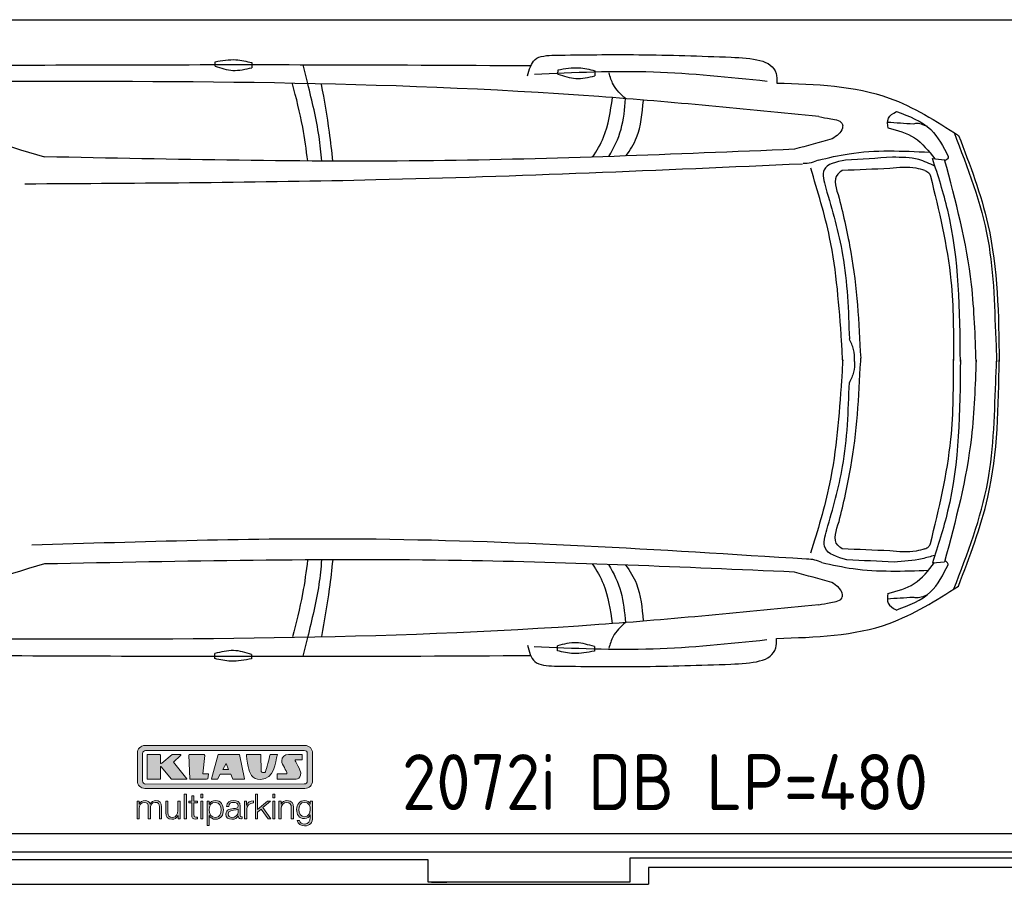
# Model space of a CAD drawing. Header units: millimetres. Extents: x 705 to 7297, y 128 to 5820.
# Tile 2 of 4: x 2918 to 5822, y 128 to 2737. Entities that reach past the tile are written whole.
import ezdxf

# ---------------------------------------------------------------- set-up
doc = ezdxf.new("R2010")
doc.units = ezdxf.units.MM
doc.layers.get('0').update_dxf_attribs({"lineweight": 25})
doc.layers.add('Car', color=10, linetype='Continuous', lineweight=25)
doc.layers.add('Logo', color=7, linetype='Continuous')
doc.styles.add('Aktuell-DIN', font='arial.ttf')

# ---------------------------------------------------------------- blocks, each defined once
blk = doc.blocks.new('KLAUS')
at = {"layer": 'Logo', "true_color": 0x7b7b7a}
h = blk.add_hatch(color=8, dxfattribs=at)
h.dxf.hatch_style = 2
edge = h.paths.add_edge_path()
edge.add_spline(control_points=[(3.6, 29.09), (2.88, 29.09), (2.3, 28.51), (2.3, 27.8), (2.3, 27.8), (2.3, 16.11), (2.3, 16.11), (2.3, 15.39), (2.88, 14.81), (3.6, 14.81), (3.6, 14.81), (71.16, 14.81), (71.16, 14.81), (71.88, 14.81), (72.46, 15.39), (72.46, 16.11), (72.46, 16.11), (72.46, 27.8), (72.46, 27.8), (72.46, 28.51), (71.88, 29.09), (71.16, 29.09), (71.16, 29.09), (3.6, 29.09), (3.6, 29.09), (3.6, 29.09), (3.6, 29.09), (3.6, 29.09)], knot_values=[0, 0, 0, 0, 1, 1, 1, 2, 2, 2, 3, 3, 3, 4, 4, 4, 5, 5, 5, 6, 6, 6, 7, 7, 7, 8, 8, 8, 9, 9, 9, 9], degree=3, periodic=0)
edge = h.paths.add_edge_path()
edge.add_spline(control_points=[(3.35, 31.23), (3.35, 31.23), (71.47, 31.23), (71.47, 31.23), (73.26, 31.23), (74.71, 29.77), (74.71, 27.99), (74.71, 27.99), (74.71, 16.17), (74.71, 16.17), (74.71, 14.38), (73.26, 12.93), (71.47, 12.93), (71.47, 12.93), (3.35, 12.93), (3.35, 12.93), (1.56, 12.93), (0.11, 14.38), (0.11, 16.17), (0.11, 16.17), (0.11, 27.99), (0.11, 27.99), (0.11, 29.77), (1.56, 31.23), (3.35, 31.23), (3.35, 31.23), (3.35, 31.23), (3.35, 31.23)], knot_values=[0, 0, 0, 0, 1, 1, 1, 2, 2, 2, 3, 3, 3, 4, 4, 4, 5, 5, 5, 6, 6, 6, 7, 7, 7, 8, 8, 8, 9, 9, 9, 9], degree=3, periodic=0)
h = blk.add_hatch(color=8, dxfattribs=at)
h.dxf.hatch_style = 2
edge = h.paths.add_edge_path()
edge.add_spline(control_points=[(4.5, 27.33), (4.5, 27.33), (9.7, 27.33), (9.7, 27.33), (9.84, 27.33), (9.96, 27.22), (9.96, 27.08), (9.96, 27.08), (9.96, 23.69), (9.96, 23.69), (9.96, 23.69), (9.94, 23.64), (10.04, 23.59), (10.14, 23.53), (10.2, 23.57), (10.2, 23.57), (10.2, 23.57), (10.51, 23.75), (10.51, 23.75), (10.51, 23.75), (14.94, 27.33), (14.94, 27.33), (14.94, 27.33), (18.41, 27.33), (18.41, 27.33), (18.41, 27.33), (18.49, 27.33), (18.56, 27.2), (18.65, 27.04), (18.53, 26.91), (18.53, 26.91), (18.53, 26.91), (15.49, 24.11), (15.49, 24.11), (15.49, 24.11), (21.14, 17.06), (21.14, 17.06), (21.14, 17.06), (21.13, 16.91), (21.13, 16.91), (21.08, 16.84), (20.99, 16.82), (20.99, 16.82), (20.99, 16.82), (14.7, 16.82), (14.7, 16.82), (14.7, 16.82), (10.26, 22.17), (10.26, 22.17), (10.26, 22.17), (10.19, 22.24), (10.08, 22.21), (9.97, 22.18), (9.96, 22.11), (9.96, 22.11), (9.96, 22.11), (9.96, 17.08), (9.96, 17.08), (9.96, 16.94), (9.84, 16.82), (9.7, 16.82), (9.7, 16.82), (4.5, 16.82), (4.5, 16.82), (4.36, 16.82), (4.25, 16.94), (4.25, 17.08), (4.25, 17.08), (4.25, 27.08), (4.25, 27.08), (4.25, 27.22), (4.36, 27.33), (4.5, 27.33), (4.5, 27.33), (4.5, 27.33), (4.5, 27.33)], knot_values=[0, 0, 0, 0, 1, 1, 1, 2, 2, 2, 3, 3, 3, 4, 4, 4, 5, 5, 5, 6, 6, 6, 7, 7, 7, 8, 8, 8, 9, 9, 9, 10, 10, 10, 11, 11, 11, 12, 12, 12, 13, 13, 13, 14, 14, 14, 15, 15, 15, 16, 16, 16, 17, 17, 17, 18, 18, 18, 19, 19, 19, 20, 20, 20, 21, 21, 21, 22, 22, 22, 23, 23, 23, 24, 24, 24, 25, 25, 25, 25], degree=3, periodic=0)
h = blk.add_hatch(color=8, dxfattribs=at)
h.dxf.hatch_style = 2
h.paths.add_polyline_path([(22.42, 17.06), (21.97, 27.15), (22.24, 27.33), (28.55, 27.33), (28.86, 26.97), (28.01, 19.08), (30.26, 19.07), (30.44, 18.95), (30.08, 16.95), (29.49, 16.82), (22.6, 16.82)])
h = blk.add_hatch(color=8, dxfattribs=at)
h.paths.add_polyline_path([(36.52, 21.01), (38.93, 21.01), (37.87, 23.57)])
h.paths.add_polyline_path([(34.52, 27.33), (43.65, 27.33), (45.76, 16.94), (45.57, 16.82), (40.83, 16.82), (39.89, 18.95), (35.42, 18.95), (34.27, 16.82), (31.78, 16.82), (31.66, 17)])
h = blk.add_hatch(color=8, dxfattribs=at)
h.dxf.hatch_style = 2
edge = h.paths.add_edge_path()
edge.add_spline(control_points=[(52.69, 27.32), (52.69, 27.32), (52.88, 20.14), (52.88, 20.14), (53.01, 19.89), (53.2, 19.77), (53.43, 19.71), (53.91, 19.59), (54.43, 19.57), (54.64, 20.03), (55.23, 21.34), (56.27, 25.45), (56.6, 27.33), (56.6, 27.33), (59.77, 27.33), (59.77, 27.33), (58.77, 23.9), (58.56, 16.82), (52.63, 16.76), (48.72, 16.72), (48.01, 19.35), (47.27, 22.24), (46.89, 23.68), (46.54, 27.33), (46.54, 27.33), (46.54, 27.33), (52.69, 27.32), (52.69, 27.32), (52.69, 27.32), (52.69, 27.32), (52.69, 27.32)], knot_values=[0, 0, 0, 0, 1, 1, 1, 2, 2, 2, 3, 3, 3, 4, 4, 4, 5, 5, 5, 6, 6, 6, 7, 7, 7, 8, 8, 8, 9, 9, 9, 10, 10, 10, 10], degree=3, periodic=0)
h = blk.add_hatch(color=8, dxfattribs=at)
h.dxf.hatch_style = 2
edge = h.paths.add_edge_path()
edge.add_spline(control_points=[(64.46, 27.33), (64.46, 27.33), (70.31, 27.33), (70.31, 27.33), (70.31, 26.52), (70.31, 26.02), (70.31, 25.12), (70.31, 25.12), (67.3, 25.12), (67.3, 25.12), (67.24, 25.04), (67.25, 25.11), (67.25, 24.91), (67.25, 24.88), (69.73, 20.38), (69.73, 19.57), (69.73, 16.4), (67.22, 16.81), (65.9, 16.82), (65.9, 16.82), (59.59, 16.82), (59.59, 16.82), (59.59, 17.76), (59.59, 18.23), (59.59, 19.14), (59.59, 19.14), (63.75, 19.14), (63.75, 19.14), (63.82, 19.22), (63.81, 19.11), (63.81, 19.31), (63.81, 20.32), (61.58, 23.06), (61.58, 24.63), (61.58, 26.33), (62.83, 27.34), (64.46, 27.33), (64.46, 27.33), (64.46, 27.33), (64.46, 27.33)], knot_values=[0, 0, 0, 0, 1, 1, 1, 2, 2, 2, 3, 3, 3, 4, 4, 4, 5, 5, 5, 6, 6, 6, 7, 7, 7, 8, 8, 8, 9, 9, 9, 10, 10, 10, 11, 11, 11, 12, 12, 12, 13, 13, 13, 13], degree=3, periodic=0)
at = {"layer": 'Logo', "true_color": 0xef7c00}
h = blk.add_hatch(color=30, dxfattribs=at)
h.dxf.hatch_style = 2
h.paths.add_polyline_path([(20.07, 0), (20.99, 0), (20.99, 10.45), (20.07, 10.45)])
h = blk.add_hatch(color=30, dxfattribs=at)
h.dxf.hatch_style = 2
edge = h.paths.add_edge_path()
edge.add_spline(control_points=[(24.22, 9.82), (24.22, 9.82), (23.3, 9.82), (23.3, 9.82), (23.3, 9.82), (23.3, 7.55), (23.3, 7.55), (23.3, 7.55), (21.98, 7.55), (21.98, 7.55), (21.98, 7.55), (21.98, 6.78), (21.98, 6.78), (21.98, 6.78), (23.3, 6.78), (23.3, 6.78), (23.3, 6.78), (23.3, 1.61), (23.3, 1.61), (23.28, 0.32), (23.71, -0.09), (24.94, -0.09), (25.22, -0.09), (25.48, -0.06), (25.76, -0.06), (25.76, -0.06), (25.76, 0.73), (25.76, 0.73), (25.5, 0.7), (25.23, 0.69), (24.97, 0.69), (24.31, 0.73), (24.22, 1.08), (24.22, 1.68), (24.22, 1.68), (24.22, 6.78), (24.22, 6.78), (24.22, 6.78), (25.76, 6.78), (25.76, 6.78), (25.76, 6.78), (25.76, 7.55), (25.76, 7.55), (25.76, 7.55), (24.22, 7.55), (24.22, 7.55), (24.22, 7.55), (24.22, 9.82), (24.22, 9.82), (24.22, 9.82), (24.22, 9.82), (24.22, 9.82)], knot_values=[0, 0, 0, 0, 1, 1, 1, 2, 2, 2, 3, 3, 3, 4, 4, 4, 5, 5, 5, 6, 6, 6, 7, 7, 7, 8, 8, 8, 9, 9, 9, 10, 10, 10, 11, 11, 11, 12, 12, 12, 13, 13, 13, 14, 14, 14, 15, 15, 15, 16, 16, 16, 17, 17, 17, 17], degree=3, periodic=0)
h = blk.add_hatch(color=30, dxfattribs=at)
h.paths.add_polyline_path([(27.1, 0), (28.03, 0), (28.03, 7.55), (27.1, 7.55)])
h.paths.add_polyline_path([(27.1, 8.98), (28.03, 8.98), (28.03, 10.45), (27.1, 10.45)])
h = blk.add_hatch(color=30, dxfattribs=at)
h.dxf.hatch_style = 2
h.paths.add_polyline_path([(50.4, 0), (51.32, 0), (51.32, 2.87), (52.82, 4.11), (55.8, 0), (56.96, 0), (53.52, 4.76), (56.74, 7.55), (55.51, 7.55), (51.32, 3.89), (51.32, 10.45), (50.4, 10.45)])
h = blk.add_hatch(color=30, dxfattribs=at)
h.paths.add_polyline_path([(57.74, 0), (58.66, 0), (58.66, 7.55), (57.74, 7.55)])
h.paths.add_polyline_path([(57.74, 8.98), (58.66, 8.98), (58.66, 10.45), (57.74, 10.45)])
h = blk.add_hatch(color=30, dxfattribs=at)
h.dxf.hatch_style = 2
edge = h.paths.add_edge_path()
edge.add_spline(control_points=[(0, 0), (0, 0), (0.92, 0), (0.92, 0), (0.92, 0), (0.92, 4.22), (0.92, 4.22), (0.94, 5.8), (1.58, 7), (3.18, 7), (4.35, 7), (4.77, 6.15), (4.76, 5.12), (4.76, 5.12), (4.76, 0), (4.76, 0), (4.76, 0), (5.68, 0), (5.68, 0), (5.68, 0), (5.68, 4.27), (5.68, 4.27), (5.68, 5.68), (6.14, 7), (7.73, 7), (9.05, 7), (9.52, 6.32), (9.52, 5.08), (9.52, 5.08), (9.52, 0), (9.52, 0), (9.52, 0), (10.44, 0), (10.44, 0), (10.44, 0), (10.44, 5.12), (10.44, 5.12), (10.44, 6.91), (9.59, 7.77), (7.94, 7.77), (6.94, 7.77), (5.99, 7.29), (5.54, 6.3), (5.26, 7.29), (4.36, 7.77), (3.37, 7.77), (2.17, 7.77), (1.38, 7.19), (0.89, 6.28), (0.89, 6.28), (0.85, 6.28), (0.85, 6.28), (0.85, 6.28), (0.85, 7.55), (0.85, 7.55), (0.85, 7.55), (0, 7.55), (0, 7.55), (0, 7.55), (0, 0), (0, 0), (0, 0), (0, 0), (0, 0)], knot_values=[0, 0, 0, 0, 1, 1, 1, 2, 2, 2, 3, 3, 3, 4, 4, 4, 5, 5, 5, 6, 6, 6, 7, 7, 7, 8, 8, 8, 9, 9, 9, 10, 10, 10, 11, 11, 11, 12, 12, 12, 13, 13, 13, 14, 14, 14, 15, 15, 15, 16, 16, 16, 17, 17, 17, 18, 18, 18, 19, 19, 19, 20, 20, 20, 21, 21, 21, 21], degree=3, periodic=0)
h = blk.add_hatch(color=30, dxfattribs=at)
h.dxf.hatch_style = 2
edge = h.paths.add_edge_path()
edge.add_spline(control_points=[(18.31, 7.55), (18.31, 7.55), (17.39, 7.55), (17.39, 7.55), (17.39, 7.55), (17.39, 3.59), (17.39, 3.59), (17.39, 2.05), (16.7, 0.56), (15.12, 0.56), (13.66, 0.56), (13.15, 1.27), (13.1, 2.64), (13.1, 2.64), (13.1, 7.55), (13.1, 7.55), (13.1, 7.55), (12.18, 7.55), (12.18, 7.55), (12.18, 7.55), (12.18, 2.65), (12.18, 2.65), (12.18, 0.89), (12.93, -0.22), (14.83, -0.22), (15.96, -0.22), (16.95, 0.35), (17.44, 1.36), (17.44, 1.36), (17.47, 1.36), (17.47, 1.36), (17.47, 1.36), (17.47, 0), (17.47, 0), (17.47, 0), (18.31, 0), (18.31, 0), (18.31, 0), (18.31, 7.55), (18.31, 7.55), (18.31, 7.55), (18.31, 7.55), (18.31, 7.55)], knot_values=[0, 0, 0, 0, 1, 1, 1, 2, 2, 2, 3, 3, 3, 4, 4, 4, 5, 5, 5, 6, 6, 6, 7, 7, 7, 8, 8, 8, 9, 9, 9, 10, 10, 10, 11, 11, 11, 12, 12, 12, 13, 13, 13, 14, 14, 14, 14], degree=3, periodic=0)
h = blk.add_hatch(color=30, dxfattribs=at)
edge = h.paths.add_edge_path()
edge.add_spline(control_points=[(35.84, 3.78), (35.84, 2.21), (35.12, 0.56), (33.37, 0.56), (31.4, 0.56), (30.72, 2.21), (30.72, 3.78), (30.72, 5.49), (31.33, 7), (33.37, 7), (35.12, 7), (35.84, 5.34), (35.84, 3.78), (35.84, 3.78), (35.84, 3.78), (35.84, 3.78)], knot_values=[0, 0, 0, 0, 1, 1, 1, 2, 2, 2, 3, 3, 3, 4, 4, 4, 5, 5, 5, 5], degree=3, periodic=0)
edge = h.paths.add_edge_path()
edge.add_spline(control_points=[(29.79, -2.8), (29.79, -2.8), (30.72, -2.8), (30.72, -2.8), (30.72, -2.8), (30.72, 1.43), (30.72, 1.43), (30.72, 1.43), (30.74, 1.43), (30.74, 1.43), (31.14, 0.35), (32.24, -0.22), (33.37, -0.22), (35.66, -0.22), (36.76, 1.64), (36.76, 3.78), (36.76, 5.91), (35.66, 7.77), (33.37, 7.77), (32.15, 7.77), (31.1, 7.14), (30.67, 6.12), (30.67, 6.12), (30.64, 6.12), (30.64, 6.12), (30.64, 6.12), (30.64, 7.55), (30.64, 7.55), (30.64, 7.55), (29.79, 7.55), (29.79, 7.55), (29.79, 7.55), (29.79, -2.8), (29.79, -2.8), (29.79, -2.8), (29.79, -2.8), (29.79, -2.8)], knot_values=[0, 0, 0, 0, 1, 1, 1, 2, 2, 2, 3, 3, 3, 4, 4, 4, 5, 5, 5, 6, 6, 6, 7, 7, 7, 8, 8, 8, 9, 9, 9, 10, 10, 10, 11, 11, 11, 12, 12, 12, 12], degree=3, periodic=0)
h = blk.add_hatch(color=30, dxfattribs=at)
edge = h.paths.add_edge_path()
edge.add_spline(control_points=[(43.03, 2.93), (43.04, 1.45), (41.8, 0.56), (40.39, 0.56), (39.53, 0.56), (38.71, 1.13), (38.71, 2.05), (38.71, 3.53), (40.66, 3.51), (42.22, 3.79), (42.47, 3.84), (42.88, 3.91), (43, 4.13), (43, 4.13), (43.03, 4.13), (43.03, 4.13), (43.03, 4.13), (43.03, 2.93), (43.03, 2.93), (43.03, 2.93), (43.03, 2.93), (43.03, 2.93)], knot_values=[0, 0, 0, 0, 1, 1, 1, 2, 2, 2, 3, 3, 3, 4, 4, 4, 5, 5, 5, 6, 6, 6, 7, 7, 7, 7], degree=3, periodic=0)
edge = h.paths.add_edge_path()
edge.add_spline(control_points=[(39.03, 5.24), (39.06, 6.47), (39.91, 7), (41.05, 7), (42.14, 7), (43.03, 6.69), (43.03, 5.45), (43.03, 4.61), (42.6, 4.51), (41.84, 4.42), (39.85, 4.19), (37.79, 4.11), (37.79, 1.99), (37.79, 0.47), (38.93, -0.22), (40.32, -0.22), (41.77, -0.22), (42.43, 0.34), (43.07, 1.32), (43.07, 1.32), (43.1, 1.32), (43.1, 1.32), (43.1, 0.53), (43.25, 0), (44.19, 0), (44.43, 0), (44.58, 0.01), (44.79, 0.06), (44.79, 0.06), (44.79, 0.83), (44.79, 0.83), (44.71, 0.81), (44.6, 0.78), (44.49, 0.78), (44.13, 0.78), (43.95, 0.98), (43.95, 1.33), (43.95, 1.33), (43.95, 5.34), (43.95, 5.34), (43.95, 7.36), (42.5, 7.77), (41.17, 7.77), (39.44, 7.77), (38.2, 7.01), (38.11, 5.24), (38.11, 5.24), (39.03, 5.24), (39.03, 5.24), (39.03, 5.24), (39.03, 5.24), (39.03, 5.24)], knot_values=[0, 0, 0, 0, 1, 1, 1, 2, 2, 2, 3, 3, 3, 4, 4, 4, 5, 5, 5, 6, 6, 6, 7, 7, 7, 8, 8, 8, 9, 9, 9, 10, 10, 10, 11, 11, 11, 12, 12, 12, 13, 13, 13, 14, 14, 14, 15, 15, 15, 16, 16, 16, 17, 17, 17, 17], degree=3, periodic=0)
h = blk.add_hatch(color=30, dxfattribs=at)
h.dxf.hatch_style = 2
edge = h.paths.add_edge_path()
edge.add_spline(control_points=[(45.79, 0), (45.79, 0), (46.71, 0), (46.71, 0), (46.71, 0), (46.71, 4.03), (46.71, 4.03), (46.71, 5.59), (47.85, 6.82), (49.52, 6.73), (49.52, 6.73), (49.52, 7.66), (49.52, 7.66), (48.16, 7.72), (47.14, 7), (46.67, 5.78), (46.67, 5.78), (46.64, 5.78), (46.64, 5.78), (46.64, 5.78), (46.64, 7.55), (46.64, 7.55), (46.64, 7.55), (45.79, 7.55), (45.79, 7.55), (45.79, 7.55), (45.79, 0), (45.79, 0), (45.79, 0), (45.79, 0), (45.79, 0)], knot_values=[0, 0, 0, 0, 1, 1, 1, 2, 2, 2, 3, 3, 3, 4, 4, 4, 5, 5, 5, 6, 6, 6, 7, 7, 7, 8, 8, 8, 9, 9, 9, 10, 10, 10, 10], degree=3, periodic=0)
h = blk.add_hatch(color=30, dxfattribs=at)
h.dxf.hatch_style = 2
edge = h.paths.add_edge_path()
edge.add_spline(control_points=[(60.41, 0), (60.41, 0), (61.33, 0), (61.33, 0), (61.33, 0), (61.33, 4.41), (61.33, 4.41), (61.36, 5.89), (62.24, 7), (63.7, 7), (65.2, 7), (65.62, 6.02), (65.62, 4.71), (65.62, 4.71), (65.62, 0), (65.62, 0), (65.62, 0), (66.54, 0), (66.54, 0), (66.54, 0), (66.54, 4.86), (66.54, 4.86), (66.54, 6.66), (65.9, 7.77), (63.78, 7.77), (62.71, 7.77), (61.7, 7.16), (61.36, 6.25), (61.36, 6.25), (61.33, 6.25), (61.33, 6.25), (61.33, 6.25), (61.33, 7.55), (61.33, 7.55), (61.33, 7.55), (60.41, 7.55), (60.41, 7.55), (60.41, 7.55), (60.41, 0), (60.41, 0), (60.41, 0), (60.41, 0), (60.41, 0)], knot_values=[0, 0, 0, 0, 1, 1, 1, 2, 2, 2, 3, 3, 3, 4, 4, 4, 5, 5, 5, 6, 6, 6, 7, 7, 7, 8, 8, 8, 9, 9, 9, 10, 10, 10, 11, 11, 11, 12, 12, 12, 13, 13, 13, 14, 14, 14, 14], degree=3, periodic=0)
h = blk.add_hatch(color=30, dxfattribs=at)
edge = h.paths.add_edge_path()
edge.add_spline(control_points=[(71.32, 0.86), (69.62, 0.86), (68.83, 2.34), (68.83, 3.86), (68.83, 5.43), (69.56, 7), (71.32, 7), (73.06, 7), (73.75, 5.34), (73.75, 3.86), (73.75, 2.33), (72.91, 0.86), (71.32, 0.86), (71.32, 0.86), (71.32, 0.86), (71.32, 0.86)], knot_values=[0, 0, 0, 0, 1, 1, 1, 2, 2, 2, 3, 3, 3, 4, 4, 4, 5, 5, 5, 5], degree=3, periodic=0)
edge = h.paths.add_edge_path()
edge.add_spline(control_points=[(74.67, 7.55), (74.67, 7.55), (73.75, 7.55), (73.75, 7.55), (73.75, 7.55), (73.75, 6.25), (73.75, 6.25), (73.75, 6.25), (73.72, 6.25), (73.72, 6.25), (73.35, 7.09), (72.41, 7.77), (71.32, 7.77), (69.13, 7.77), (67.9, 6.05), (67.9, 3.97), (67.9, 1.82), (68.9, 0.09), (71.32, 0.09), (72.4, 0.09), (73.29, 0.72), (73.72, 1.64), (73.72, 1.64), (73.75, 1.64), (73.75, 1.64), (73.75, 1.64), (73.75, 0.61), (73.75, 0.61), (73.75, -1.23), (73.01, -2.24), (71.32, -2.24), (70.29, -2.24), (69.31, -1.85), (69.1, -0.73), (69.1, -0.73), (68.18, -0.73), (68.18, -0.73), (68.31, -2.34), (69.81, -3.02), (71.32, -3.02), (73.79, -3.02), (74.65, -1.64), (74.67, 0.61), (74.67, 0.61), (74.67, 7.55), (74.67, 7.55), (74.67, 7.55), (74.67, 7.55), (74.67, 7.55)], knot_values=[0, 0, 0, 0, 1, 1, 1, 2, 2, 2, 3, 3, 3, 4, 4, 4, 5, 5, 5, 6, 6, 6, 7, 7, 7, 8, 8, 8, 9, 9, 9, 10, 10, 10, 11, 11, 11, 12, 12, 12, 13, 13, 13, 14, 14, 14, 15, 15, 15, 16, 16, 16, 16], degree=3, periodic=0)
at = {"layer": 'Logo', "lineweight": 0}
for points in [[(22.42, 17.06), (21.97, 27.15), (22.24, 27.33), (28.55, 27.33), (28.86, 26.97), (28.01, 19.08), (30.26, 19.07), (30.44, 18.95), (30.08, 16.95), (29.49, 16.82), (22.6, 16.82), (22.42, 17.06), (22.42, 17.06)], [(34.52, 27.33), (43.65, 27.33), (45.76, 16.94), (45.57, 16.82), (40.83, 16.82), (39.89, 18.95), (35.42, 18.95), (34.27, 16.82), (31.78, 16.82), (31.66, 17), (34.52, 27.33), (34.52, 27.33)], [(36.52, 21.01), (38.93, 21.01), (37.87, 23.57), (36.52, 21.01), (36.52, 21.01)], [(20.07, 0), (20.99, 0), (20.99, 10.45), (20.07, 10.45), (20.07, 0), (20.07, 0)], [(27.1, 8.98), (28.03, 8.98), (28.03, 10.45), (27.1, 10.45), (27.1, 8.98), (27.1, 8.98)], [(50.4, 0), (51.32, 0), (51.32, 2.87), (52.82, 4.11), (55.8, 0), (56.96, 0), (53.52, 4.76), (56.74, 7.55), (55.51, 7.55), (51.32, 3.89), (51.32, 10.45), (50.4, 10.45), (50.4, 0), (50.4, 0)], [(57.74, 8.98), (58.66, 8.98), (58.66, 10.45), (57.74, 10.45), (57.74, 8.98), (57.74, 8.98)], [(27.1, 0), (28.03, 0), (28.03, 7.55), (27.1, 7.55), (27.1, 0), (27.1, 0)], [(57.74, 0), (58.66, 0), (58.66, 7.55), (57.74, 7.55), (57.74, 0), (57.74, 0)]]:
    blk.add_lwpolyline(points, dxfattribs=at)
for points, knots in [([(3.35, 31.23), (3.35, 31.23), (71.47, 31.23), (71.47, 31.23), (73.26, 31.23), (74.71, 29.77), (74.71, 27.99), (74.71, 27.99), (74.71, 16.17), (74.71, 16.17), (74.71, 14.38), (73.26, 12.93), (71.47, 12.93), (71.47, 12.93), (3.35, 12.93), (3.35, 12.93), (1.56, 12.93), (0.11, 14.38), (0.11, 16.17), (0.11, 16.17), (0.11, 27.99), (0.11, 27.99), (0.11, 29.77), (1.56, 31.23), (3.35, 31.23), (3.35, 31.23), (3.35, 31.23), (3.35, 31.23)], [0, 0, 0, 0, 1, 1, 1, 2, 2, 2, 3, 3, 3, 4, 4, 4, 5, 5, 5, 6, 6, 6, 7, 7, 7, 8, 8, 8, 9, 9, 9, 9]), ([(3.6, 29.09), (2.88, 29.09), (2.3, 28.51), (2.3, 27.8), (2.3, 27.8), (2.3, 16.11), (2.3, 16.11), (2.3, 15.39), (2.88, 14.81), (3.6, 14.81), (3.6, 14.81), (71.16, 14.81), (71.16, 14.81), (71.88, 14.81), (72.46, 15.39), (72.46, 16.11), (72.46, 16.11), (72.46, 27.8), (72.46, 27.8), (72.46, 28.51), (71.88, 29.09), (71.16, 29.09), (71.16, 29.09), (3.6, 29.09), (3.6, 29.09), (3.6, 29.09), (3.6, 29.09), (3.6, 29.09)], [0, 0, 0, 0, 1, 1, 1, 2, 2, 2, 3, 3, 3, 4, 4, 4, 5, 5, 5, 6, 6, 6, 7, 7, 7, 8, 8, 8, 9, 9, 9, 9]), ([(4.5, 27.33), (4.5, 27.33), (9.7, 27.33), (9.7, 27.33), (9.84, 27.33), (9.96, 27.22), (9.96, 27.08), (9.96, 27.08), (9.96, 23.69), (9.96, 23.69), (9.96, 23.69), (9.94, 23.64), (10.04, 23.59), (10.14, 23.53), (10.2, 23.57), (10.2, 23.57), (10.2, 23.57), (10.51, 23.75), (10.51, 23.75), (10.51, 23.75), (14.94, 27.33), (14.94, 27.33), (14.94, 27.33), (18.41, 27.33), (18.41, 27.33), (18.41, 27.33), (18.49, 27.33), (18.56, 27.2), (18.65, 27.04), (18.53, 26.91), (18.53, 26.91), (18.53, 26.91), (15.49, 24.11), (15.49, 24.11), (15.49, 24.11), (21.14, 17.06), (21.14, 17.06), (21.14, 17.06), (21.13, 16.91), (21.13, 16.91), (21.08, 16.84), (20.99, 16.82), (20.99, 16.82), (20.99, 16.82), (14.7, 16.82), (14.7, 16.82), (14.7, 16.82), (10.26, 22.17), (10.26, 22.17), (10.26, 22.17), (10.19, 22.24), (10.08, 22.21), (9.97, 22.18), (9.96, 22.11), (9.96, 22.11), (9.96, 22.11), (9.96, 17.08), (9.96, 17.08), (9.96, 16.94), (9.84, 16.82), (9.7, 16.82), (9.7, 16.82), (4.5, 16.82), (4.5, 16.82), (4.36, 16.82), (4.25, 16.94), (4.25, 17.08), (4.25, 17.08), (4.25, 27.08), (4.25, 27.08), (4.25, 27.22), (4.36, 27.33), (4.5, 27.33), (4.5, 27.33), (4.5, 27.33), (4.5, 27.33)], [0, 0, 0, 0, 1, 1, 1, 2, 2, 2, 3, 3, 3, 4, 4, 4, 5, 5, 5, 6, 6, 6, 7, 7, 7, 8, 8, 8, 9, 9, 9, 10, 10, 10, 11, 11, 11, 12, 12, 12, 13, 13, 13, 14, 14, 14, 15, 15, 15, 16, 16, 16, 17, 17, 17, 18, 18, 18, 19, 19, 19, 20, 20, 20, 21, 21, 21, 22, 22, 22, 23, 23, 23, 24, 24, 24, 25, 25, 25, 25]), ([(52.69, 27.32), (52.69, 27.32), (52.88, 20.14), (52.88, 20.14), (53.01, 19.89), (53.2, 19.77), (53.43, 19.71), (53.91, 19.59), (54.43, 19.57), (54.64, 20.03), (55.23, 21.34), (56.27, 25.45), (56.6, 27.33), (56.6, 27.33), (59.77, 27.33), (59.77, 27.33), (58.77, 23.9), (58.56, 16.82), (52.63, 16.76), (48.72, 16.72), (48.01, 19.35), (47.27, 22.24), (46.89, 23.68), (46.54, 27.33), (46.54, 27.33), (46.54, 27.33), (52.69, 27.32), (52.69, 27.32), (52.69, 27.32), (52.69, 27.32), (52.69, 27.32)], [0, 0, 0, 0, 1, 1, 1, 2, 2, 2, 3, 3, 3, 4, 4, 4, 5, 5, 5, 6, 6, 6, 7, 7, 7, 8, 8, 8, 9, 9, 9, 10, 10, 10, 10]), ([(64.46, 27.33), (64.46, 27.33), (70.31, 27.33), (70.31, 27.33), (70.31, 26.52), (70.31, 26.02), (70.31, 25.12), (70.31, 25.12), (67.3, 25.12), (67.3, 25.12), (67.24, 25.04), (67.25, 25.11), (67.25, 24.91), (67.25, 24.88), (69.73, 20.38), (69.73, 19.57), (69.73, 16.4), (67.22, 16.81), (65.9, 16.82), (65.9, 16.82), (59.59, 16.82), (59.59, 16.82), (59.59, 17.76), (59.59, 18.23), (59.59, 19.14), (59.59, 19.14), (63.75, 19.14), (63.75, 19.14), (63.82, 19.22), (63.81, 19.11), (63.81, 19.31), (63.81, 20.32), (61.58, 23.06), (61.58, 24.63), (61.58, 26.33), (62.83, 27.34), (64.46, 27.33), (64.46, 27.33), (64.46, 27.33), (64.46, 27.33)], [0, 0, 0, 0, 1, 1, 1, 2, 2, 2, 3, 3, 3, 4, 4, 4, 5, 5, 5, 6, 6, 6, 7, 7, 7, 8, 8, 8, 9, 9, 9, 10, 10, 10, 11, 11, 11, 12, 12, 12, 13, 13, 13, 13]), ([(24.22, 9.82), (24.22, 9.82), (23.3, 9.82), (23.3, 9.82), (23.3, 9.82), (23.3, 7.55), (23.3, 7.55), (23.3, 7.55), (21.98, 7.55), (21.98, 7.55), (21.98, 7.55), (21.98, 6.78), (21.98, 6.78), (21.98, 6.78), (23.3, 6.78), (23.3, 6.78), (23.3, 6.78), (23.3, 1.61), (23.3, 1.61), (23.28, 0.32), (23.71, -0.09), (24.94, -0.09), (25.22, -0.09), (25.48, -0.06), (25.76, -0.06), (25.76, -0.06), (25.76, 0.73), (25.76, 0.73), (25.5, 0.7), (25.23, 0.69), (24.97, 0.69), (24.31, 0.73), (24.22, 1.08), (24.22, 1.68), (24.22, 1.68), (24.22, 6.78), (24.22, 6.78), (24.22, 6.78), (25.76, 6.78), (25.76, 6.78), (25.76, 6.78), (25.76, 7.55), (25.76, 7.55), (25.76, 7.55), (24.22, 7.55), (24.22, 7.55), (24.22, 7.55), (24.22, 9.82), (24.22, 9.82), (24.22, 9.82), (24.22, 9.82), (24.22, 9.82)], [0, 0, 0, 0, 1, 1, 1, 2, 2, 2, 3, 3, 3, 4, 4, 4, 5, 5, 5, 6, 6, 6, 7, 7, 7, 8, 8, 8, 9, 9, 9, 10, 10, 10, 11, 11, 11, 12, 12, 12, 13, 13, 13, 14, 14, 14, 15, 15, 15, 16, 16, 16, 17, 17, 17, 17]), ([(0, 0), (0, 0), (0.92, 0), (0.92, 0), (0.92, 0), (0.92, 4.22), (0.92, 4.22), (0.94, 5.8), (1.58, 7), (3.18, 7), (4.35, 7), (4.77, 6.15), (4.76, 5.12), (4.76, 5.12), (4.76, 0), (4.76, 0), (4.76, 0), (5.68, 0), (5.68, 0), (5.68, 0), (5.68, 4.27), (5.68, 4.27), (5.68, 5.68), (6.14, 7), (7.73, 7), (9.05, 7), (9.52, 6.32), (9.52, 5.08), (9.52, 5.08), (9.52, 0), (9.52, 0), (9.52, 0), (10.44, 0), (10.44, 0), (10.44, 0), (10.44, 5.12), (10.44, 5.12), (10.44, 6.91), (9.59, 7.77), (7.94, 7.77), (6.94, 7.77), (5.99, 7.29), (5.54, 6.3), (5.26, 7.29), (4.36, 7.77), (3.37, 7.77), (2.17, 7.77), (1.38, 7.19), (0.89, 6.28), (0.89, 6.28), (0.85, 6.28), (0.85, 6.28), (0.85, 6.28), (0.85, 7.55), (0.85, 7.55), (0.85, 7.55), (0, 7.55), (0, 7.55), (0, 7.55), (0, 0), (0, 0), (0, 0), (0, 0), (0, 0)], [0, 0, 0, 0, 1, 1, 1, 2, 2, 2, 3, 3, 3, 4, 4, 4, 5, 5, 5, 6, 6, 6, 7, 7, 7, 8, 8, 8, 9, 9, 9, 10, 10, 10, 11, 11, 11, 12, 12, 12, 13, 13, 13, 14, 14, 14, 15, 15, 15, 16, 16, 16, 17, 17, 17, 18, 18, 18, 19, 19, 19, 20, 20, 20, 21, 21, 21, 21]), ([(18.31, 7.55), (18.31, 7.55), (17.39, 7.55), (17.39, 7.55), (17.39, 7.55), (17.39, 3.59), (17.39, 3.59), (17.39, 2.05), (16.7, 0.56), (15.12, 0.56), (13.66, 0.56), (13.15, 1.27), (13.1, 2.64), (13.1, 2.64), (13.1, 7.55), (13.1, 7.55), (13.1, 7.55), (12.18, 7.55), (12.18, 7.55), (12.18, 7.55), (12.18, 2.65), (12.18, 2.65), (12.18, 0.89), (12.93, -0.22), (14.83, -0.22), (15.96, -0.22), (16.95, 0.35), (17.44, 1.36), (17.44, 1.36), (17.47, 1.36), (17.47, 1.36), (17.47, 1.36), (17.47, 0), (17.47, 0), (17.47, 0), (18.31, 0), (18.31, 0), (18.31, 0), (18.31, 7.55), (18.31, 7.55), (18.31, 7.55), (18.31, 7.55), (18.31, 7.55)], [0, 0, 0, 0, 1, 1, 1, 2, 2, 2, 3, 3, 3, 4, 4, 4, 5, 5, 5, 6, 6, 6, 7, 7, 7, 8, 8, 8, 9, 9, 9, 10, 10, 10, 11, 11, 11, 12, 12, 12, 13, 13, 13, 14, 14, 14, 14]), ([(29.79, -2.8), (29.79, -2.8), (30.72, -2.8), (30.72, -2.8), (30.72, -2.8), (30.72, 1.43), (30.72, 1.43), (30.72, 1.43), (30.74, 1.43), (30.74, 1.43), (31.14, 0.35), (32.24, -0.22), (33.37, -0.22), (35.66, -0.22), (36.76, 1.64), (36.76, 3.78), (36.76, 5.91), (35.66, 7.77), (33.37, 7.77), (32.15, 7.77), (31.1, 7.14), (30.67, 6.12), (30.67, 6.12), (30.64, 6.12), (30.64, 6.12), (30.64, 6.12), (30.64, 7.55), (30.64, 7.55), (30.64, 7.55), (29.79, 7.55), (29.79, 7.55), (29.79, 7.55), (29.79, -2.8), (29.79, -2.8), (29.79, -2.8), (29.79, -2.8), (29.79, -2.8)], [0, 0, 0, 0, 1, 1, 1, 2, 2, 2, 3, 3, 3, 4, 4, 4, 5, 5, 5, 6, 6, 6, 7, 7, 7, 8, 8, 8, 9, 9, 9, 10, 10, 10, 11, 11, 11, 12, 12, 12, 12]), ([(35.84, 3.78), (35.84, 2.21), (35.12, 0.56), (33.37, 0.56), (31.4, 0.56), (30.72, 2.21), (30.72, 3.78), (30.72, 5.49), (31.33, 7), (33.37, 7), (35.12, 7), (35.84, 5.34), (35.84, 3.78), (35.84, 3.78), (35.84, 3.78), (35.84, 3.78)], [0, 0, 0, 0, 1, 1, 1, 2, 2, 2, 3, 3, 3, 4, 4, 4, 5, 5, 5, 5]), ([(39.03, 5.24), (39.06, 6.47), (39.91, 7), (41.05, 7), (42.14, 7), (43.03, 6.69), (43.03, 5.45), (43.03, 4.61), (42.6, 4.51), (41.84, 4.42), (39.85, 4.19), (37.79, 4.11), (37.79, 1.99), (37.79, 0.47), (38.93, -0.22), (40.32, -0.22), (41.77, -0.22), (42.43, 0.34), (43.07, 1.32), (43.07, 1.32), (43.1, 1.32), (43.1, 1.32), (43.1, 0.53), (43.25, 0), (44.19, 0), (44.43, 0), (44.58, 0.01), (44.79, 0.06), (44.79, 0.06), (44.79, 0.83), (44.79, 0.83), (44.71, 0.81), (44.6, 0.78), (44.49, 0.78), (44.13, 0.78), (43.95, 0.98), (43.95, 1.33), (43.95, 1.33), (43.95, 5.34), (43.95, 5.34), (43.95, 7.36), (42.5, 7.77), (41.17, 7.77), (39.44, 7.77), (38.2, 7.01), (38.11, 5.24), (38.11, 5.24), (39.03, 5.24), (39.03, 5.24), (39.03, 5.24), (39.03, 5.24), (39.03, 5.24)], [0, 0, 0, 0, 1, 1, 1, 2, 2, 2, 3, 3, 3, 4, 4, 4, 5, 5, 5, 6, 6, 6, 7, 7, 7, 8, 8, 8, 9, 9, 9, 10, 10, 10, 11, 11, 11, 12, 12, 12, 13, 13, 13, 14, 14, 14, 15, 15, 15, 16, 16, 16, 17, 17, 17, 17]), ([(45.79, 0), (45.79, 0), (46.71, 0), (46.71, 0), (46.71, 0), (46.71, 4.03), (46.71, 4.03), (46.71, 5.59), (47.85, 6.82), (49.52, 6.73), (49.52, 6.73), (49.52, 7.66), (49.52, 7.66), (48.16, 7.72), (47.14, 7), (46.67, 5.78), (46.67, 5.78), (46.64, 5.78), (46.64, 5.78), (46.64, 5.78), (46.64, 7.55), (46.64, 7.55), (46.64, 7.55), (45.79, 7.55), (45.79, 7.55), (45.79, 7.55), (45.79, 0), (45.79, 0), (45.79, 0), (45.79, 0), (45.79, 0)], [0, 0, 0, 0, 1, 1, 1, 2, 2, 2, 3, 3, 3, 4, 4, 4, 5, 5, 5, 6, 6, 6, 7, 7, 7, 8, 8, 8, 9, 9, 9, 10, 10, 10, 10]), ([(60.41, 0), (60.41, 0), (61.33, 0), (61.33, 0), (61.33, 0), (61.33, 4.41), (61.33, 4.41), (61.36, 5.89), (62.24, 7), (63.7, 7), (65.2, 7), (65.62, 6.02), (65.62, 4.71), (65.62, 4.71), (65.62, 0), (65.62, 0), (65.62, 0), (66.54, 0), (66.54, 0), (66.54, 0), (66.54, 4.86), (66.54, 4.86), (66.54, 6.66), (65.9, 7.77), (63.78, 7.77), (62.71, 7.77), (61.7, 7.16), (61.36, 6.25), (61.36, 6.25), (61.33, 6.25), (61.33, 6.25), (61.33, 6.25), (61.33, 7.55), (61.33, 7.55), (61.33, 7.55), (60.41, 7.55), (60.41, 7.55), (60.41, 7.55), (60.41, 0), (60.41, 0), (60.41, 0), (60.41, 0), (60.41, 0)], [0, 0, 0, 0, 1, 1, 1, 2, 2, 2, 3, 3, 3, 4, 4, 4, 5, 5, 5, 6, 6, 6, 7, 7, 7, 8, 8, 8, 9, 9, 9, 10, 10, 10, 11, 11, 11, 12, 12, 12, 13, 13, 13, 14, 14, 14, 14]), ([(74.67, 7.55), (74.67, 7.55), (73.75, 7.55), (73.75, 7.55), (73.75, 7.55), (73.75, 6.25), (73.75, 6.25), (73.75, 6.25), (73.72, 6.25), (73.72, 6.25), (73.35, 7.09), (72.41, 7.77), (71.32, 7.77), (69.13, 7.77), (67.9, 6.05), (67.9, 3.97), (67.9, 1.82), (68.9, 0.09), (71.32, 0.09), (72.4, 0.09), (73.29, 0.72), (73.72, 1.64), (73.72, 1.64), (73.75, 1.64), (73.75, 1.64), (73.75, 1.64), (73.75, 0.61), (73.75, 0.61), (73.75, -1.23), (73.01, -2.24), (71.32, -2.24), (70.29, -2.24), (69.31, -1.85), (69.1, -0.73), (69.1, -0.73), (68.18, -0.73), (68.18, -0.73), (68.31, -2.34), (69.81, -3.02), (71.32, -3.02), (73.79, -3.02), (74.65, -1.64), (74.67, 0.61), (74.67, 0.61), (74.67, 7.55), (74.67, 7.55), (74.67, 7.55), (74.67, 7.55), (74.67, 7.55)], [0, 0, 0, 0, 1, 1, 1, 2, 2, 2, 3, 3, 3, 4, 4, 4, 5, 5, 5, 6, 6, 6, 7, 7, 7, 8, 8, 8, 9, 9, 9, 10, 10, 10, 11, 11, 11, 12, 12, 12, 13, 13, 13, 14, 14, 14, 15, 15, 15, 16, 16, 16, 16]), ([(71.32, 0.86), (69.62, 0.86), (68.83, 2.34), (68.83, 3.86), (68.83, 5.43), (69.56, 7), (71.32, 7), (73.06, 7), (73.75, 5.34), (73.75, 3.86), (73.75, 2.33), (72.91, 0.86), (71.32, 0.86), (71.32, 0.86), (71.32, 0.86), (71.32, 0.86)], [0, 0, 0, 0, 1, 1, 1, 2, 2, 2, 3, 3, 3, 4, 4, 4, 5, 5, 5, 5]), ([(43.03, 2.93), (43.04, 1.45), (41.8, 0.56), (40.39, 0.56), (39.53, 0.56), (38.71, 1.13), (38.71, 2.05), (38.71, 3.53), (40.66, 3.51), (42.22, 3.79), (42.47, 3.84), (42.88, 3.91), (43, 4.13), (43, 4.13), (43.03, 4.13), (43.03, 4.13), (43.03, 4.13), (43.03, 2.93), (43.03, 2.93), (43.03, 2.93), (43.03, 2.93), (43.03, 2.93)], [0, 0, 0, 0, 1, 1, 1, 2, 2, 2, 3, 3, 3, 4, 4, 4, 5, 5, 5, 6, 6, 6, 7, 7, 7, 7])]:
    blk.add_open_spline(points, degree=3, knots=knots, dxfattribs=at)

msp = doc.modelspace()

# ---------------------------------------------------------------- linework, layer by layer
for p, q in [((1171.67, 2737.27), (6251.55, 2737.27)), ((1171.72, 337.27), (6020.52, 337.27)), ((4551.19, 282.27), (1454.17, 282.27)), ((4266.54, 282.27), (4266.25, 282.27)), ((4266.54, 282.27), (4266.54, 282.27)), ((6015.74, 282.27), (4551.19, 282.27)), ((6251.55, 263.77), (4717.77, 263.77)), ((4717.77, 263.77), (4717.77, 193.27)), ((4122.78, 258.77), (1832.77, 258.77)), ((4122.78, 193.27), (4122.78, 258.77)), ((4772.77, 237.27), (6272.78, 237.27)), ((4772.77, 236.52), (4772.77, 187.27)), ((1372.77, 187.27), (4772.77, 187.27)), ((4717.77, 193.27), (4122.78, 193.27)), ((4132.78, 193.27), (4178, 193.27))]:
    msp.add_line(p, q)
at = {"layer": 'Car'}
for p, q in [((3767.32, 2548.77), (3753.38, 2604.56)), ((5610.36, 2327.36), (5646.08, 2324.17)), ((5609.85, 1135.16), (5645.57, 1138.32)), ((3766.63, 915.31), (3752.64, 859.53))]:
    msp.add_line(p, q, dxfattribs=at)
for points in [[(3493.71, 2600.23), (3493.96, 2613.16)], [(3602.48, 2610.53), (3602.2, 2595.55)], [(4505.38, 2576.44), (4505.62, 2589.37)], [(4614.15, 2586.74), (4613.87, 2571.76)], [(4504.19, 875.6), (4504.19, 890.58)], [(4612.75, 887.96), (4612.75, 875.02)], [(3493.25, 852.7), (3493.25, 867.68)], [(3601.81, 865.05), (3601.81, 852.12)]]:
    msp.add_lwpolyline(points, dxfattribs=at)
for centre, start, end in [((4698.79, 8290.23), 250.355167, 254.006031), ((4693.23, -4826.93), 105.945352, 109.596216)]:
    msp.add_arc(centre, 6197.21, start, end, dxfattribs=at)
for points in [[(3493.96, 2613.16), (3555.36, 2619.24), (3602.48, 2610.53)], [(4415.93, 2571.25), (4437.85, 2619.48), (4495.69, 2632.72)], [(4495.69, 2632.72), (4743.75, 2634.02), (5016.16, 2626.75)], [(5016.16, 2626.75), (5148.59, 2578.79), (5151.21, 2550.53)], [(3493.71, 2600.23), (3546.6, 2587.86), (3602.2, 2595.55)], [(5122.26, 2555.27), (4786.73, 2582.55), (4435.92, 2575.81)], [(4505.62, 2589.37), (4567.02, 2595.45), (4614.15, 2586.74)], [(5275.21, 2451.52), (4626.12, 2510.45), (2710.51, 2554.67)], [(4505.38, 2576.44), (4558.27, 2564.07), (4613.87, 2571.76)], [(4704.95, 2504.41), (4668.76, 2545.52), (4656.33, 2580.21)], [(5151.21, 2550.53), (5482.81, 2506.29), (5687.3, 2395.9)], [(5275.21, 2451.52), (5310.46, 2444.63), (5344.73, 2427.94), (5345.23, 2424.8)], [(5479.11, 2417.66), (5479.94, 2446.44), (5503.55, 2466.35)], [(5503.55, 2466.62), (5605.23, 2413.07), (5656.71, 2333.28)], [(5553.67, 2429.33), (5477.6, 2434.32)], [(5479.11, 2417.93), (5557.06, 2388.54), (5617.03, 2326.76)], [(5313.88, 2385.65), (5203.37, 2355)], [(5673.89, 2404.43), (5773.59, 2088.62), (5797.54, 1775.3), (5799.7, 1728.63)], [(5687.3, 2395.9), (5773.77, 2133.2), (5806.98, 1728.62)], [(5203.37, 2355), (4138.25, 2321.34), (2991.24, 2332.91)], [(5273.14, 2322.81), (5363.91, 2341.9), (5601.19, 2346.61)], [(5492.09, 2331.34), (5353.97, 2323.3)], [(5617.49, 2305.27), (5569.54, 2324.46), (5492.09, 2331.34)], [(5692.56, 1728.74), (5655.22, 2175.15), (5610.36, 2327.36)], [(5656.71, 2333.28), (5656.03, 2329.52), (5646.92, 2321.08)], [(5226.98, 2311.51), (3967.91, 2264.51), (2932.91, 2252.36)], [(5273.14, 2322.81), (5252.76, 2315.32), (5228.23, 2312.8)], [(5342.06, 1788.43), (5306.79, 2094.82), (5250.94, 2299.34)], [(5353.97, 2323.3), (5290.2, 2294.62), (5295.27, 2240.77)], [(5484.31, 2298.33), (5343.81, 2292.33)], [(5587.79, 2292.45), (5562.09, 2299), (5484.31, 2298.33)], [(5343.81, 2292.33), (5330.88, 2281.81), (5334.89, 2211.23)], [(5587.79, 2292.45), (5599.1, 2285.89), (5604.29, 2276.15)], [(5604.29, 2276.15), (5664.5, 1967.83), (5672.1, 1731.7)], [(5295.27, 2240.77), (5345.21, 2043.68), (5364.96, 1796.04)], [(5334.89, 2211.23), (5369.48, 2051.37), (5398.36, 1738.77)], [(5345.43, 1729.09), (5342.06, 1788.43)], [(5380.35, 1729.36), (5377.52, 1764.76), (5364.96, 1796.04)], [(5334.86, 1257.58), (5369.45, 1417.43), (5398.33, 1730.03)], [(5345.43, 1733.66), (5342.01, 1674.32)], [(5380.35, 1729.36), (5377.5, 1697.96), (5364.91, 1666.69)], [(5398.33, 1730.03), (5398.52, 1734.26), (5398.37, 1738.82)], [(5604.23, 1191.81), (5664.43, 1500.13), (5672.04, 1736.26)], [(5692.56, 1733.71), (5654.84, 1287.33), (5609.85, 1135.16)], [(5673.32, 1058.04), (5773.29, 1373.76), (5797.5, 1687.07), (5799.7, 1733.73)], [(5686.74, 1066.56), (5773.43, 1329.19), (5806.98, 1733.73)], [(5342.01, 1674.32), (5306.49, 1367.96), (5250.46, 1163.49)], [(5298.38, 1232.85), (5344.95, 1419.07), (5364.91, 1666.69)], [(5343.78, 1176.48), (5330.85, 1187), (5334.86, 1257.58)], [(5357.77, 1144), (5293.31, 1179), (5298.38, 1232.85)], [(5238.75, 1145.94), (3927.74, 1205.03), (2953.44, 1187.1)], [(5587.76, 1176.35), (5599.07, 1182.92), (5604.23, 1191.81)], [(5484.28, 1170.48), (5343.78, 1176.48)], [(5587.76, 1176.35), (5562.06, 1169.81), (5484.28, 1170.48)], [(5202.84, 1107.87), (4221.01, 1141.92), (2990.73, 1131.84)], [(5283.66, 1135.92), (5263.29, 1143.42), (5238.75, 1145.94)], [(5283.66, 1135.92), (5376.35, 1118.19), (5598.72, 1113.59)], [(5496.91, 1137.58), (5357.77, 1144)], [(5478.53, 1044.71), (5556.5, 1074.03), (5616.52, 1135.75)], [(5617, 1157.24), (5579.87, 1147.28), (5496.91, 1137.58)], [(5656.2, 1129.2), (5655.53, 1132.96), (5646.42, 1141.41)], [(5313.33, 1077.13), (5202.84, 1107.87)], [(5502.92, 995.99), (5604.65, 1049.45), (5656.2, 1129.2)], [(5150.52, 912.38), (5482.15, 956.34), (5686.74, 1066.56)], [(5274.6, 1011.29), (5309.86, 1018.15), (5344.14, 1034.81), (5344.64, 1037.94)], [(5478.53, 1044.97), (5479.33, 1016.19), (5502.92, 996.26)], [(5553.08, 1033.24), (5477.01, 1028.32)], [(5274.6, 1011.29), (4625.46, 952.91), (2709.82, 910.31)], [(4704.29, 958.88), (4668.07, 917.8), (4655.64, 883.21)], [(5121.56, 907.67), (4786.01, 880.67), (4435.21, 887.71)], [(5015.4, 836.27), (5147.87, 884.12), (5150.52, 912.38)], [(3601.81, 865.05), (3548.69, 876.42), (3493.25, 867.68)], [(4415.22, 892.28), (4437.1, 844.03), (4494.93, 830.75)], [(4612.75, 887.96), (4559.64, 899.33), (4504.19, 890.58)], [(4612.75, 875.02), (4551.47, 867.79), (4504.19, 875.6)], [(3601.81, 852.12), (3540.53, 844.88), (3493.25, 852.7)], [(4494.93, 830.75), (4742.98, 829.24), (5015.4, 836.27)]]:
    msp.add_spline(points, degree=3, dxfattribs=at)
for points, knots in [([(2729.14, 2602.49), (3078.83, 2604.02), (3644.31, 2605.85), (4209.77, 2603.07), (4425.56, 2601.67)], [30.8675023, 30.8675023, 30.8675023, 30.8675023, 135.7738464, 200.5104278, 200.5104278, 200.5104278, 200.5104278]), ([(3767.08, 2320.75), (3763.21, 2353.97), (3752.7, 2431.16), (3733.25, 2506.72), (3722.71, 2547.64)], [6.4540006, 6.4540006, 6.4540006, 6.4540006, 16.5424251, 29.8301072, 29.8301072, 29.8301072, 29.8301072]), ([(3808.52, 2320.32), (3806.58, 2344.55), (3798.78, 2421.6), (3780.12, 2497.01), (3767.32, 2548.77)], [6.5803524, 6.5803524, 6.5803524, 6.5803524, 13.8699149, 29.8274463, 29.8274463, 29.8274463, 29.8274463]), ([(3841.35, 2320.31), (3838.49, 2348.62), (3829.96, 2424.88), (3816.35, 2500.45), (3808.13, 2546.12)], [6.6592474, 6.6592474, 6.6592474, 6.6592474, 15.2289071, 29.6828472, 29.6828472, 29.6828472, 29.6828472]), ([(4607.48, 2332.06), (4620.32, 2350.77), (4651.51, 2404.27), (4660.37, 2467.26), (4665.95, 2506.99)], [7.5476492, 7.5476492, 7.5476492, 7.5476492, 14.3334492, 26.2908128, 26.2908128, 26.2908128, 26.2908128]), ([(4655.71, 2333.64), (4670.74, 2359.39), (4696.92, 2413.13), (4702.24, 2473.67), (4704.95, 2504.41)], [6.572602, 6.572602, 6.572602, 6.572602, 15.4380648, 24.5854757, 24.5854757, 24.5854757, 24.5854757]), ([(4705.85, 2335.37), (4718.6, 2352.49), (4749.07, 2401.82), (4754.23, 2461.84), (4757.4, 2498.66)], [6.8925435, 6.8925435, 6.8925435, 6.8925435, 13.2652487, 24.5027164, 24.5027164, 24.5027164, 24.5027164]), ([(5738.54, 1728.69), (5736.22, 1804.84), (5730.07, 2006.74), (5679.16, 2202.46), (5646.08, 2324.17)], [0, 0, 0, 0, 22.79473, 60.4405335, 60.4405335, 60.4405335, 60.4405335]), ([(5738.54, 1733.72), (5736.16, 1657.58), (5729.84, 1455.68), (5678.76, 1260.01), (5645.57, 1138.32)], [0, 0, 0, 0, 22.79473, 60.4405335, 60.4405335, 60.4405335, 60.4405335]), ([(3766.6, 1143.56), (3762.7, 1110.26), (3752.12, 1033.01), (3732.59, 957.4), (3722.56, 916.52)], [6.4329915, 6.4329915, 6.4329915, 6.4329915, 16.5424251, 29.8301072, 29.8301072, 29.8301072, 29.8301072]), ([(3808.05, 1143.97), (3806.08, 1119.66), (3798.22, 1042.54), (3779.48, 967.07), (3766.63, 915.31)], [6.5564591, 6.5564591, 6.5564591, 6.5564591, 13.8699149, 29.8274463, 29.8274463, 29.8274463, 29.8274463]), ([(3840.88, 1143.98), (3837.99, 1115.58), (3829.38, 1039.24), (3815.7, 963.59), (3807.44, 917.93)], [6.6327441, 6.6327441, 6.6327441, 6.6327441, 15.2289071, 29.6828472, 29.6828472, 29.6828472, 29.6828472]), ([(4606.41, 1132.14), (4619.46, 1113.16), (4650.89, 1059.4), (4659.74, 996.07), (4665.3, 956.34)], [7.4489286, 7.4489286, 7.4489286, 7.4489286, 14.3334492, 26.2908128, 26.2908128, 26.2908128, 26.2908128]), ([(4654.74, 1130.47), (4669.95, 1104.46), (4696.32, 1050.46), (4701.61, 989.62), (4704.29, 958.88)], [6.4830652, 6.4830652, 6.4830652, 6.4830652, 15.4380648, 24.5854757, 24.5854757, 24.5854757, 24.5854757]), ([(4704.78, 1128.66), (4717.75, 1111.3), (4748.48, 1061.74), (4753.61, 1001.41), (4756.75, 964.58)], [6.8005863, 6.8005863, 6.8005863, 6.8005863, 13.2652487, 24.5027164, 24.5027164, 24.5027164, 24.5027164]), ([(2729.13, 862.47), (3073.85, 860.66), (3641.45, 858.33), (4209.04, 860.64), (4424.82, 861.86)], [30.2317921, 30.2317921, 30.2317921, 30.2317921, 135.7738464, 200.5104278, 200.5104278, 200.5104278, 200.5104278])]:
    msp.add_open_spline(points, degree=3, knots=knots, dxfattribs=at)
for points, end_tangent in [([(5345.23, 2424.8), (5344.25, 2417.47), (5313.88, 2385.65)], (-0.9621296, -0.2725926)), ([(5595.26, 2421.76), (5559.62, 2430.62), (5553.67, 2429.33)], (-0.9993967, 0.0347318)), ([(5344.64, 1037.94), (5343.67, 1045.28), (5313.33, 1077.13)], (-0.9618979, 0.2734089)), ([(5594.68, 1040.77), (5559.03, 1031.94), (5553.08, 1033.24)], (-0.9994258, -0.0338838))]:
    msp.add_spline(points, degree=3, dxfattribs=dict(at, end_tangent=end_tangent))

# ---------------------------------------------------------------- block references
at = {"xscale": 6.929133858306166, "yscale": 6.929133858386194, "zscale": 6.929133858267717, "rotation": 0.01107024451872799}
msp.add_blockref('KLAUS', (3263.87, 380.17), dxfattribs=at)

# ---------------------------------------------------------------- texts
at = {"insert": (4044.99, 570.97), "char_height": 165, "attachment_point": 1, "style": 'Aktuell-DIN'}
msp.add_mtext_dynamic_manual_height_columns('{\\Fisocp2|c0;2072i DB LP=480}', width=1688.1302, gutter_width=1, heights=[0], dxfattribs=at)

doc.saveas('drawing.dxf')
